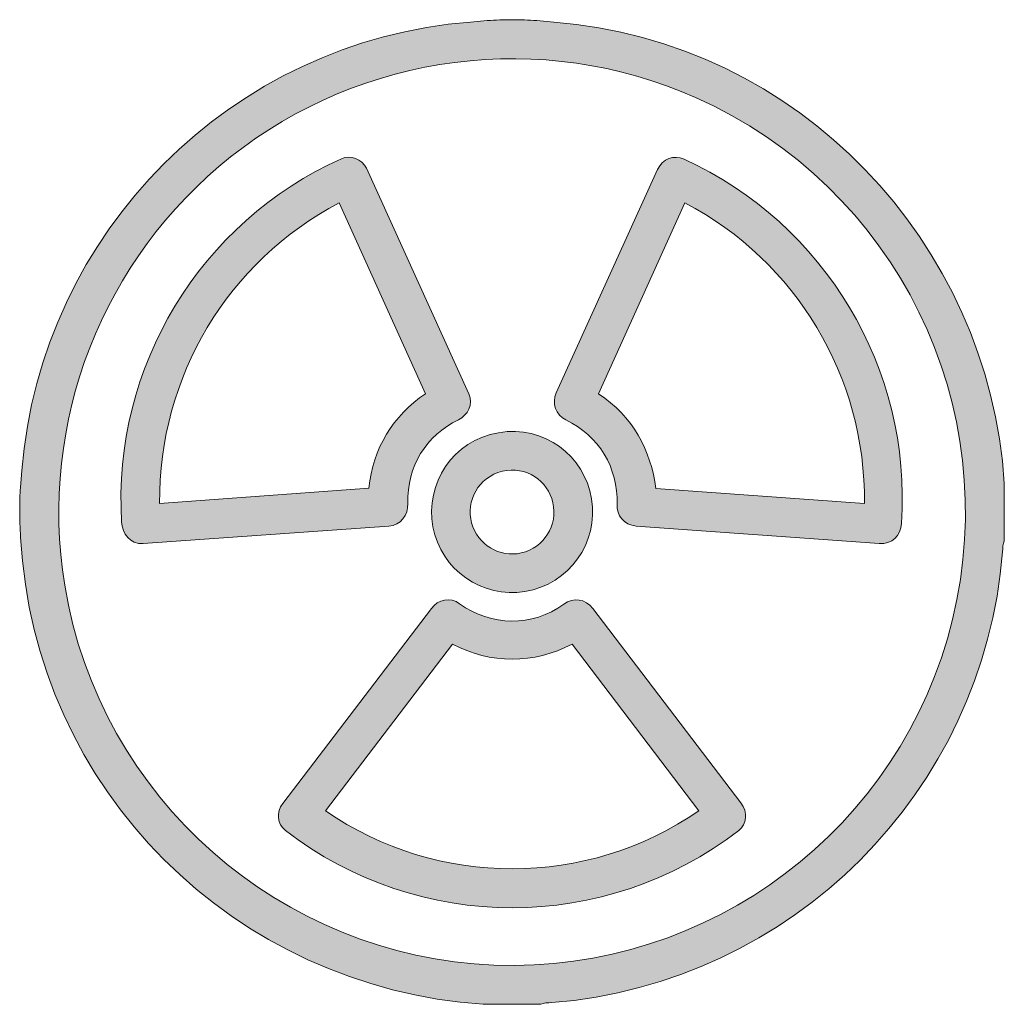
# Model space of a CAD drawing. Header units: millimetres. Extents: x 137.3 to 159.7, y 93.9 to 116.4.
import ezdxf

# ---------------------------------------------------------------- set-up
doc = ezdxf.new("R2010")
doc.units = ezdxf.units.MM
doc.header["$MEASUREMENT"] = 0
doc.layers.add('Layer 1', color=7, linetype='Continuous', lineweight=0)

# ---------------------------------------------------------------- blocks, each defined once
blk = doc.blocks.new('Block_2')
at = {"layer": 'Layer 1', "true_color": 0x000000, "transparency": 33554687}
h = blk.add_hatch(color=18, dxfattribs=at)
h.dxf.hatch_style = 2
edge = h.paths.add_edge_path()
edge.add_spline(control_points=[(158.549, 102.697), (159.731, 107.558), (157.279, 112.568), (152.686, 114.607), (149.183, 116.163), (145.09, 115.637), (142.081, 113.249), (139.171, 110.942), (137.689, 107.209), (138.296, 103.48), (139.09, 98.601), (143.242, 95.003), (148.086, 94.813), (153.014, 94.619), (157.392, 97.938), (158.549, 102.697)], knot_values=[0, 0, 0, 0, 1, 1, 1, 2, 2, 2, 3, 3, 3, 4, 4, 4, 5, 5, 5, 5], degree=3, periodic=0)
edge = h.paths.add_edge_path()
edge.add_spline(control_points=[(159.731, 105.802), (159.731, 105.802), (159.731, 104.486), (159.731, 104.486), (159.695, 104.433), (159.699, 104.327), (159.692, 104.242), (159.258, 98.767), (154.884, 94.389), (149.405, 93.955), (149.32, 93.948), (149.214, 93.952), (149.161, 93.916), (149.161, 93.916), (147.846, 93.916), (147.846, 93.916), (142.169, 94.312), (137.604, 98.785), (137.291, 104.57), (137.28, 104.779), (137.269, 104.997), (137.269, 105.219), (137.269, 105.382), (137.273, 105.544), (137.287, 105.71), (137.287, 105.71), (137.319, 106.094), (137.319, 106.094), (137.749, 111.534), (142.113, 115.902), (147.553, 116.328), (147.553, 116.328), (147.937, 116.36), (147.937, 116.36), (148.124, 116.374), (148.315, 116.381), (148.502, 116.381), (148.689, 116.381), (148.879, 116.374), (149.066, 116.36), (149.066, 116.36), (149.451, 116.328), (149.451, 116.328), (155.032, 115.895), (159.381, 111.298), (159.731, 105.802)], knot_values=[0, 0, 0, 0, 1, 1, 1, 2, 2, 2, 3, 3, 3, 4, 4, 4, 5, 5, 5, 6, 6, 6, 7, 7, 7, 8, 8, 8, 9, 9, 9, 10, 10, 10, 11, 11, 11, 12, 12, 12, 13, 13, 13, 14, 14, 14, 15, 15, 15, 15], degree=3, periodic=0)
h = blk.add_hatch(color=18, dxfattribs=at)
h.dxf.hatch_style = 2
edge = h.paths.add_edge_path()
edge.add_spline(control_points=[(146.526, 107.848), (146.526, 107.848), (144.558, 112.204), (144.558, 112.204), (142.014, 110.864), (140.441, 108.236), (140.462, 105.346), (140.462, 105.346), (145.232, 105.689), (145.232, 105.689), (145.327, 106.602), (145.782, 107.343), (146.526, 107.848)], knot_values=[0, 0, 0, 0, 1, 1, 1, 2, 2, 2, 3, 3, 3, 4, 4, 4, 4], degree=3, periodic=0)
edge = h.paths.add_edge_path()
edge.add_spline(control_points=[(147.514, 107.848), (147.623, 107.604), (147.489, 107.357), (147.278, 107.251), (146.544, 106.899), (146.099, 106.186), (146.124, 105.346), (146.131, 105.071), (145.962, 104.846), (145.69, 104.828), (145.69, 104.828), (140.088, 104.429), (140.088, 104.429), (139.781, 104.408), (139.612, 104.648), (139.594, 104.923), (139.382, 108.454), (141.379, 111.76), (144.611, 113.21), (144.812, 113.298), (145.08, 113.206), (145.179, 112.991), (145.179, 112.991), (147.514, 107.848), (147.514, 107.848)], knot_values=[0, 0, 0, 0, 1, 1, 1, 2, 2, 2, 3, 3, 3, 4, 4, 4, 5, 5, 5, 6, 6, 6, 7, 7, 7, 8, 8, 8, 8], degree=3, periodic=0)
h = blk.add_hatch(color=18, dxfattribs=at)
h.dxf.hatch_style = 2
edge = h.paths.add_edge_path()
edge.add_spline(control_points=[(156.542, 105.346), (156.566, 108.239), (154.989, 110.86), (152.446, 112.204), (152.446, 112.204), (150.474, 107.844), (150.474, 107.844), (151.253, 107.34), (151.67, 106.557), (151.783, 105.685), (151.783, 105.685), (156.542, 105.346), (156.542, 105.346)], knot_values=[0, 0, 0, 0, 1, 1, 1, 2, 2, 2, 3, 3, 3, 4, 4, 4, 4], degree=3, periodic=0)
edge = h.paths.add_edge_path()
edge.add_spline(control_points=[(152.428, 113.196), (155.642, 111.728), (157.625, 108.412), (157.385, 104.888), (157.367, 104.609), (157.173, 104.408), (156.873, 104.429), (156.873, 104.429), (151.335, 104.828), (151.335, 104.828), (151.045, 104.849), (150.89, 105.075), (150.897, 105.322), (150.922, 106.161), (150.481, 106.892), (149.729, 107.251), (149.5, 107.364), (149.401, 107.625), (149.511, 107.865), (149.511, 107.865), (151.821, 112.963), (151.821, 112.963), (151.931, 113.21), (152.195, 113.305), (152.428, 113.196)], knot_values=[0, 0, 0, 0, 1, 1, 1, 2, 2, 2, 3, 3, 3, 4, 4, 4, 5, 5, 5, 6, 6, 6, 7, 7, 7, 8, 8, 8, 8], degree=3, periodic=0)
h = blk.add_hatch(color=18, dxfattribs=at)
h.dxf.hatch_style = 2
edge = h.paths.add_edge_path()
edge.add_spline(control_points=[(148.71, 104.214), (149.232, 104.334), (149.553, 104.853), (149.433, 105.361), (149.317, 105.865), (148.823, 106.207), (148.28, 106.077), (147.726, 105.946), (147.447, 105.396), (147.578, 104.902), (147.715, 104.398), (148.22, 104.105), (148.71, 104.214)], knot_values=[0, 0, 0, 0, 1, 1, 1, 2, 2, 2, 3, 3, 3, 4, 4, 4, 4], degree=3, periodic=0)
edge = h.paths.add_edge_path()
edge.add_spline(control_points=[(150.315, 105.449), (150.484, 104.45), (149.804, 103.498), (148.795, 103.336), (147.821, 103.177), (146.879, 103.826), (146.696, 104.81), (146.512, 105.795), (147.151, 106.782), (148.195, 106.959), (149.232, 107.135), (150.153, 106.437), (150.315, 105.449)], knot_values=[0, 0, 0, 0, 1, 1, 1, 2, 2, 2, 3, 3, 3, 4, 4, 4, 4], degree=3, periodic=0)
h = blk.add_hatch(color=18, dxfattribs=at)
h.dxf.hatch_style = 2
edge = h.paths.add_edge_path()
edge.add_spline(control_points=[(152.763, 98.333), (152.763, 98.333), (149.871, 102.136), (149.871, 102.136), (148.999, 101.674), (148.004, 101.678), (147.14, 102.136), (147.14, 102.136), (144.244, 98.333), (144.244, 98.333), (146.816, 96.562), (150.206, 96.569), (152.763, 98.333)], knot_values=[0, 0, 0, 0, 1, 1, 1, 2, 2, 2, 3, 3, 3, 4, 4, 4, 4], degree=3, periodic=0)
edge = h.paths.add_edge_path()
edge.add_spline(control_points=[(153.723, 98.51), (153.885, 98.298), (153.853, 98.023), (153.674, 97.882), (150.629, 95.532), (146.371, 95.532), (143.33, 97.882), (143.147, 98.023), (143.122, 98.305), (143.27, 98.499), (143.27, 98.499), (146.66, 102.948), (146.66, 102.948), (146.816, 103.152), (147.091, 103.212), (147.306, 103.057), (148.022, 102.535), (148.96, 102.521), (149.684, 103.046), (149.899, 103.202), (150.177, 103.17), (150.343, 102.951), (150.343, 102.951), (153.723, 98.51), (153.723, 98.51)], knot_values=[0, 0, 0, 0, 1, 1, 1, 2, 2, 2, 3, 3, 3, 4, 4, 4, 5, 5, 5, 6, 6, 6, 7, 7, 7, 8, 8, 8, 8], degree=3, periodic=0)
at = {"layer": 'Layer 1'}
for points, knots in [([(159.731, 105.802), (159.731, 105.802), (159.731, 104.486), (159.731, 104.486), (159.695, 104.433), (159.699, 104.327), (159.692, 104.242), (159.258, 98.767), (154.884, 94.389), (149.405, 93.955), (149.32, 93.948), (149.214, 93.952), (149.161, 93.916), (149.161, 93.916), (147.846, 93.916), (147.846, 93.916), (142.169, 94.312), (137.604, 98.785), (137.291, 104.57), (137.28, 104.779), (137.269, 104.997), (137.269, 105.219), (137.269, 105.382), (137.273, 105.544), (137.287, 105.71), (137.287, 105.71), (137.319, 106.094), (137.319, 106.094), (137.749, 111.534), (142.113, 115.902), (147.553, 116.328), (147.553, 116.328), (147.937, 116.36), (147.937, 116.36), (148.124, 116.374), (148.315, 116.381), (148.502, 116.381), (148.689, 116.381), (148.879, 116.374), (149.066, 116.36), (149.066, 116.36), (149.451, 116.328), (149.451, 116.328), (155.032, 115.895), (159.381, 111.298), (159.731, 105.802)], [0, 0, 0, 0, 1, 1, 1, 2, 2, 2, 3, 3, 3, 4, 4, 4, 5, 5, 5, 6, 6, 6, 7, 7, 7, 8, 8, 8, 9, 9, 9, 10, 10, 10, 11, 11, 11, 12, 12, 12, 13, 13, 13, 14, 14, 14, 15, 15, 15, 15]), ([(158.549, 102.697), (159.731, 107.558), (157.279, 112.568), (152.686, 114.607), (149.183, 116.163), (145.09, 115.637), (142.081, 113.249), (139.171, 110.942), (137.689, 107.209), (138.296, 103.48), (139.09, 98.601), (143.242, 95.003), (148.086, 94.813), (153.014, 94.619), (157.392, 97.938), (158.549, 102.697)], [0, 0, 0, 0, 1, 1, 1, 2, 2, 2, 3, 3, 3, 4, 4, 4, 5, 5, 5, 5]), ([(147.514, 107.848), (147.623, 107.604), (147.489, 107.357), (147.278, 107.251), (146.544, 106.899), (146.099, 106.186), (146.124, 105.346), (146.131, 105.071), (145.962, 104.846), (145.69, 104.828), (145.69, 104.828), (140.088, 104.429), (140.088, 104.429), (139.781, 104.408), (139.612, 104.648), (139.594, 104.923), (139.382, 108.454), (141.379, 111.76), (144.611, 113.21), (144.812, 113.298), (145.08, 113.206), (145.179, 112.991), (145.179, 112.991), (147.514, 107.848), (147.514, 107.848)], [0, 0, 0, 0, 1, 1, 1, 2, 2, 2, 3, 3, 3, 4, 4, 4, 5, 5, 5, 6, 6, 6, 7, 7, 7, 8, 8, 8, 8]), ([(152.428, 113.196), (155.642, 111.728), (157.625, 108.412), (157.385, 104.888), (157.367, 104.609), (157.173, 104.408), (156.873, 104.429), (156.873, 104.429), (151.335, 104.828), (151.335, 104.828), (151.045, 104.849), (150.89, 105.075), (150.897, 105.322), (150.922, 106.161), (150.481, 106.892), (149.729, 107.251), (149.5, 107.364), (149.401, 107.625), (149.511, 107.865), (149.511, 107.865), (151.821, 112.963), (151.821, 112.963), (151.931, 113.21), (152.195, 113.305), (152.428, 113.196)], [0, 0, 0, 0, 1, 1, 1, 2, 2, 2, 3, 3, 3, 4, 4, 4, 5, 5, 5, 6, 6, 6, 7, 7, 7, 8, 8, 8, 8]), ([(146.526, 107.848), (146.526, 107.848), (144.558, 112.204), (144.558, 112.204), (142.014, 110.864), (140.441, 108.236), (140.462, 105.346), (140.462, 105.346), (145.232, 105.689), (145.232, 105.689), (145.327, 106.602), (145.782, 107.343), (146.526, 107.848)], [0, 0, 0, 0, 1, 1, 1, 2, 2, 2, 3, 3, 3, 4, 4, 4, 4]), ([(156.542, 105.346), (156.566, 108.239), (154.989, 110.86), (152.446, 112.204), (152.446, 112.204), (150.474, 107.844), (150.474, 107.844), (151.253, 107.34), (151.67, 106.557), (151.783, 105.685), (151.783, 105.685), (156.542, 105.346), (156.542, 105.346)], [0, 0, 0, 0, 1, 1, 1, 2, 2, 2, 3, 3, 3, 4, 4, 4, 4]), ([(150.315, 105.449), (150.484, 104.45), (149.804, 103.498), (148.795, 103.336), (147.821, 103.177), (146.879, 103.826), (146.696, 104.81), (146.512, 105.795), (147.151, 106.782), (148.195, 106.959), (149.232, 107.135), (150.153, 106.437), (150.315, 105.449)], [0, 0, 0, 0, 1, 1, 1, 2, 2, 2, 3, 3, 3, 4, 4, 4, 4]), ([(148.71, 104.214), (149.232, 104.334), (149.553, 104.853), (149.433, 105.361), (149.317, 105.865), (148.823, 106.207), (148.28, 106.077), (147.726, 105.946), (147.447, 105.396), (147.578, 104.902), (147.715, 104.398), (148.22, 104.105), (148.71, 104.214)], [0, 0, 0, 0, 1, 1, 1, 2, 2, 2, 3, 3, 3, 4, 4, 4, 4]), ([(153.723, 98.51), (153.885, 98.298), (153.853, 98.023), (153.674, 97.882), (150.629, 95.532), (146.371, 95.532), (143.33, 97.882), (143.147, 98.023), (143.122, 98.305), (143.27, 98.499), (143.27, 98.499), (146.66, 102.948), (146.66, 102.948), (146.816, 103.152), (147.091, 103.212), (147.306, 103.057), (148.022, 102.535), (148.96, 102.521), (149.684, 103.046), (149.899, 103.202), (150.177, 103.17), (150.343, 102.951), (150.343, 102.951), (153.723, 98.51), (153.723, 98.51)], [0, 0, 0, 0, 1, 1, 1, 2, 2, 2, 3, 3, 3, 4, 4, 4, 5, 5, 5, 6, 6, 6, 7, 7, 7, 8, 8, 8, 8]), ([(152.763, 98.333), (152.763, 98.333), (149.871, 102.136), (149.871, 102.136), (148.999, 101.674), (148.004, 101.678), (147.14, 102.136), (147.14, 102.136), (144.244, 98.333), (144.244, 98.333), (146.816, 96.562), (150.206, 96.569), (152.763, 98.333)], [0, 0, 0, 0, 1, 1, 1, 2, 2, 2, 3, 3, 3, 4, 4, 4, 4])]:
    blk.add_open_spline(points, degree=3, knots=knots, dxfattribs=at)
blk = doc.blocks.new('Block_1')
at = {"layer": 'Layer 1'}
blk.add_blockref('Block_2', (0, 0), dxfattribs=at)
blk = doc.blocks.new('Block_0')
at = {"layer": 'Layer 1'}
blk.add_blockref('Block_1', (0, 0), dxfattribs=at)

msp = doc.modelspace()

# ---------------------------------------------------------------- block references
at = {"layer": 'Layer 1'}
msp.add_blockref('Block_0', (0, 0), dxfattribs=at)

doc.saveas('drawing.dxf')
